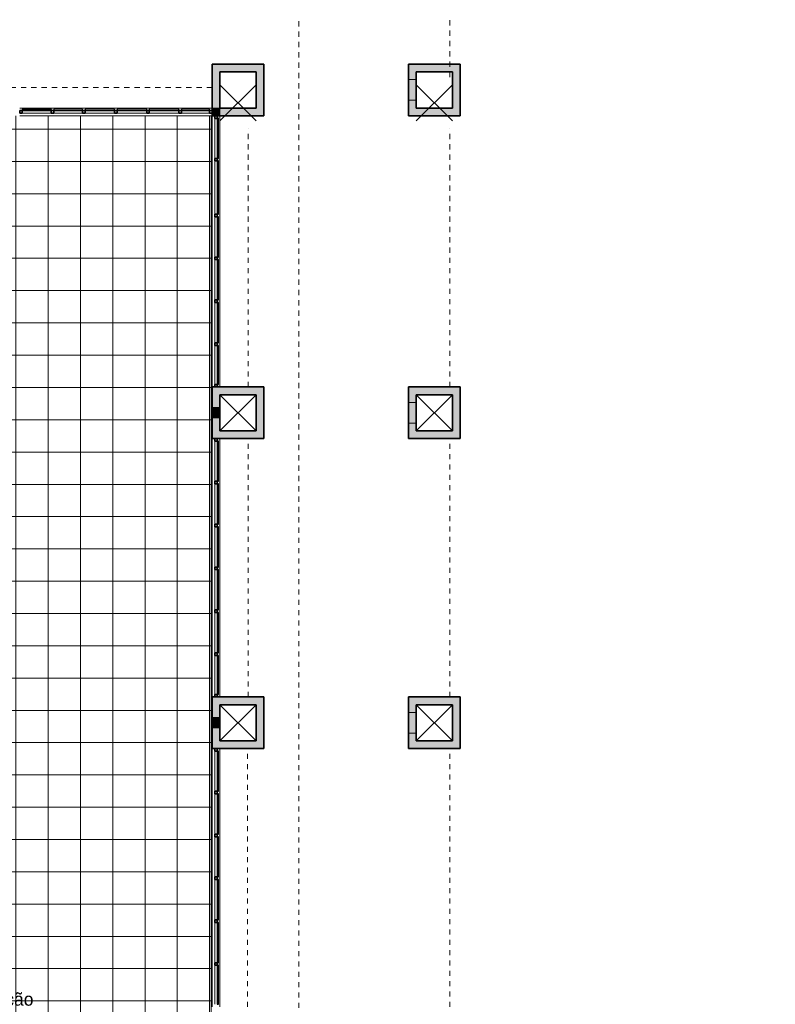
# Model space of a CAD drawing. Header units: metres. Extents: x -29 to 48, y -24 to 81.
# Tile 21 of 25: x -9 to 5, y 12 to 31. Entities that reach past the tile are written whole.
import ezdxf

# ---------------------------------------------------------------- set-up
doc = ezdxf.new("R2010")
doc.units = ezdxf.units.M
doc.linetypes.add('Projeção', pattern=[0.003969, 0.002381, -0.001587])
for name, color, linetype, lineweight in [('A-DETL-THIN', 151, 'Continuous', 18), ('A-FLOR-OVHD', 1, 'Projeção', 18), ('A-FLOR-PATT', 8, 'Continuous', 18), ('A-GLAZ-CURT', 52, 'Continuous', 18), ('A-GLAZ-CWMG', 51, 'Continuous', 18), ('A-WALL', 113, 'Continuous', 18), ('A-WALL-PATT', 111, 'Continuous', 35), ('G-ANNO-TEXT', 231, 'Continuous', 9)]:
    doc.layers.add(name, color=color, linetype=linetype, lineweight=lineweight)
doc.styles.add('Century Gothic_3', font='GOTHIC.TTF', dxfattribs={"height": 0.251495})

# ---------------------------------------------------------------- blocks, each defined once
blk = doc.blocks.new('Painel do sistema - Envidraçado-169722-PAGINAÇÃO DE PISO _Compreende trechos 2 e 3_')
at = {"layer": 'A-GLAZ-CURT', "color": 10, "lineweight": 25}
for p, q in [((0.3775, -0.0245), (-0.3775, -0.0245)), ((-0.3775, -0.0245), (-0.3775, -0.0495)), ((-0.3775, -0.0495), (0.3775, -0.0495)), ((0.3775, -0.0495), (0.3775, -0.0245))]:
    blk.add_line(p, q, dxfattribs=at)
blk = doc.blocks.new('Painel do sistema - Envidraçado-169723-PAGINAÇÃO DE PISO _Compreende trechos 2 e 3_')
at = {"layer": 'A-GLAZ-CURT', "color": 10, "lineweight": 25}
for p, q in [((0.39, -0.0245), (-0.39, -0.0245)), ((-0.39, -0.0245), (-0.39, -0.0495)), ((-0.39, -0.0495), (0.39, -0.0495)), ((0.39, -0.0495), (0.39, -0.0245))]:
    blk.add_line(p, q, dxfattribs=at)
blk = doc.blocks.new('Painel do sistema - Envidraçado-169724-PAGINAÇÃO DE PISO _Compreende trechos 2 e 3_')
at = {"layer": 'A-GLAZ-CURT', "color": 10, "lineweight": 25}
for p, q in [((0.3875, -0.0245), (-0.3875, -0.0245)), ((-0.3875, -0.0245), (-0.3875, -0.0495)), ((-0.3875, -0.0495), (0.3875, -0.0495)), ((0.3875, -0.0495), (0.3875, -0.0245))]:
    blk.add_line(p, q, dxfattribs=at)
blk = doc.blocks.new('Montante retangular - 50 x 150 mm-169726-PAGINAÇÃO DE PISO _Compreende trechos 2 e 3_')
at = {"layer": 'A-GLAZ-CWMG', "lineweight": 35}
for p, q in [((-0.05, 0.025), (0, 0.025)), ((-0.05, -0.025), (-0.05, 0.025)), ((0, 0.025), (0, -0.025)), ((0, -0.025), (-0.05, -0.025))]:
    blk.add_line(p, q, dxfattribs=at)
blk = doc.blocks.new('Montante retangular - 50 x 150 mm-169681-PAGINAÇÃO DE PISO _Compreende trechos 2 e 3_')
at = {"layer": 'A-GLAZ-CWMG', "lineweight": 35}
for p, q in [((-0.025, 0.025), (0.025, 0.025)), ((-0.025, -0.025), (-0.025, 0.025)), ((0.025, 0.025), (0.025, -0.025)), ((0.025, -0.025), (-0.025, -0.025))]:
    blk.add_line(p, q, dxfattribs=at)
blk = doc.blocks.new('Montante retangular - 50 x 150 mm-169727-PAGINAÇÃO DE PISO _Compreende trechos 2 e 3_')
at = {"layer": 'A-GLAZ-CWMG', "lineweight": 35}
for p, q in [((0, 0.025), (-0.05, 0.025)), ((-0.05, 0.025), (-0.05, -0.025)), ((0, -0.025), (0, 0.025)), ((-0.05, -0.025), (0, -0.025))]:
    blk.add_line(p, q, dxfattribs=at)
blk = doc.blocks.new('Montante retangular - 50 x 150 mm-169683-PAGINAÇÃO DE PISO _Compreende trechos 2 e 3_')
at = {"layer": 'A-GLAZ-CWMG'}
blk.add_line((-5.427, 21.18), (-5.427, 21.96), dxfattribs=at)
blk = doc.blocks.new('Montante retangular - 50 x 150 mm-169684-PAGINAÇÃO DE PISO _Compreende trechos 2 e 3_')
at = {"layer": 'A-GLAZ-CWMG'}
blk.add_line((-5.427, 22.01), (-5.427, 22.785), dxfattribs=at)
blk = doc.blocks.new('Montante retangular - 50 x 150 mm-169685-PAGINAÇÃO DE PISO _Compreende trechos 2 e 3_')
at = {"layer": 'A-GLAZ-CWMG'}
blk.add_line((-5.427, 17.885), (-5.427, 18.64), dxfattribs=at)
blk = doc.blocks.new('Painel do sistema - Envidraçado-2527420-PAGINAÇÃO DE PISO _Compreende trechos 2 e 3_')
at = {"layer": 'A-GLAZ-CURT', "color": 10, "lineweight": 25}
for p, q in [((0.2575, -0.0245), (-0.2575, -0.0245)), ((-0.2575, -0.0245), (-0.2575, -0.0495)), ((-0.2575, -0.0495), (0.2575, -0.0495)), ((0.2575, -0.0495), (0.2575, -0.0245))]:
    blk.add_line(p, q, dxfattribs=at)
blk = doc.blocks.new('Montante retangular - 50 x 150 mm-2527432-PAGINAÇÃO DE PISO _Compreende trechos 2 e 3_')
at = {"layer": 'A-GLAZ-CWMG'}
blk.add_line((-5.427, 27.18), (-5.427, 27.695), dxfattribs=at)
blk = doc.blocks.new('Montante retangular - 50 x 150 mm-967426-PAGINAÇÃO DE PISO _Compreende trechos 2 e 3_')
at = {"layer": 'A-GLAZ-CWMG', "lineweight": 35}
for p, q in [((0, 0.025), (-0.05, 0.025)), ((-0.05, 0.025), (-0.05, -0.025)), ((0, -0.025), (0, 0.025)), ((-0.05, -0.025), (0, -0.025))]:
    blk.add_line(p, q, dxfattribs=at)
blk = doc.blocks.new('Painel do sistema - Envidraçado-967427-PAGINAÇÃO DE PISO _Compreende trechos 2 e 3_')
at = {"layer": 'A-GLAZ-CURT', "color": 10, "lineweight": 25}
for p, q in [((0.28125, 0.0495), (-0.28125, 0.0495)), ((-0.28125, 0.0495), (-0.28125, 0.0245)), ((-0.28125, 0.0245), (0.28125, 0.0245)), ((0.28125, 0.0245), (0.28125, 0.0495))]:
    blk.add_line(p, q, dxfattribs=at)
blk = doc.blocks.new('Montante retangular - 50 x 150 mm-967428-PAGINAÇÃO DE PISO _Compreende trechos 2 e 3_')
at = {"layer": 'A-GLAZ-CWMG', "lineweight": 35}
for p, q in [((-0.05, 0.025), (0, 0.025)), ((-0.05, -0.025), (-0.05, 0.025)), ((0, 0.025), (0, -0.025)), ((0, -0.025), (-0.05, -0.025))]:
    blk.add_line(p, q, dxfattribs=at)
blk = doc.blocks.new('Montante retangular - 50 x 150 mm-963522-PAGINAÇÃO DE PISO _Compreende trechos 2 e 3_')
at = {"layer": 'A-GLAZ-CWMG'}
blk.add_line((-8.59, 29.135), (-9.152, 29.135), dxfattribs=at)
blk = doc.blocks.new('Painel do sistema - Envidraçado-1538809-PAGINAÇÃO DE PISO _Compreende trechos 2 e 3_')
at = {"layer": 'A-GLAZ-CURT', "color": 10, "lineweight": 25}
for p, q in [((0.277, 0.05), (-0.277, 0.05)), ((-0.277, 0.05), (-0.277, 0.025)), ((-0.277, 0.025), (0.277, 0.025)), ((0.277, 0.025), (0.277, 0.05))]:
    blk.add_line(p, q, dxfattribs=at)
blk = doc.blocks.new('Montante retangular - 50 x 150 mm-1538801-PAGINAÇÃO DE PISO _Compreende trechos 2 e 3_')
at = {"layer": 'A-GLAZ-CWMG'}
blk.add_line((-7.986, 29.135), (-8.54, 29.135), dxfattribs=at)
blk = doc.blocks.new('Montante retangular - 50 x 150 mm-967421-PAGINAÇÃO DE PISO _Compreende trechos 2 e 3_')
at = {"layer": 'A-GLAZ-CWMG', "lineweight": 35}
for p, q in [((-0.025, 0.025), (0.025, 0.025)), ((-0.025, -0.025), (-0.025, 0.025)), ((0.025, 0.025), (0.025, -0.025)), ((0.025, -0.025), (-0.025, -0.025))]:
    blk.add_line(p, q, dxfattribs=at)
blk = doc.blocks.new('Painel do sistema - Envidraçado-1539214-PAGINAÇÃO DE PISO _Compreende trechos 2 e 3_')
at = {"layer": 'A-GLAZ-CURT', "color": 10, "lineweight": 25}
for p, q in [((0.285, 0.05), (-0.285, 0.05)), ((-0.285, 0.05), (-0.285, 0.025)), ((-0.285, 0.025), (0.285, 0.025)), ((0.285, 0.025), (0.285, 0.05))]:
    blk.add_line(p, q, dxfattribs=at)
blk = doc.blocks.new('Montante retangular - 50 x 150 mm-1539212-PAGINAÇÃO DE PISO _Compreende trechos 2 e 3_')
at = {"layer": 'A-GLAZ-CWMG'}
blk.add_line((-7.365, 29.135), (-7.936, 29.135), dxfattribs=at)
blk = doc.blocks.new('Painel do sistema - Envidraçado-1539266-PAGINAÇÃO DE PISO _Compreende trechos 2 e 3_')
at = {"layer": 'A-GLAZ-CURT', "color": 10, "lineweight": 25}
for p, q in [((0.273, 0.05), (-0.273, 0.05)), ((-0.273, 0.05), (-0.273, 0.025)), ((-0.273, 0.025), (0.273, 0.025)), ((0.273, 0.025), (0.273, 0.05))]:
    blk.add_line(p, q, dxfattribs=at)
blk = doc.blocks.new('Montante retangular - 50 x 150 mm-1539264-PAGINAÇÃO DE PISO _Compreende trechos 2 e 3_')
at = {"layer": 'A-GLAZ-CWMG'}
blk.add_line((-5.527, 29.135), (-6.073, 29.135), dxfattribs=at)
blk = doc.blocks.new('Montante retangular - 50 x 150 mm-2527435-PAGINAÇÃO DE PISO _Compreende trechos 2 e 3_')
at = {"layer": 'A-GLAZ-CWMG'}
blk.add_line((-5.427, 27.695), (-5.427, 28.21), dxfattribs=at)

msp = doc.modelspace()

# ---------------------------------------------------------------- hatches: boundary and pattern name
at = {"layer": 'A-FLOR-PATT'}
h = msp.add_hatch(dxfattribs=at)
h.set_pattern_fill('FP_1', color=256, style=0, pattern_type=2)
h.set_pattern_definition([(270, (0.723, 8.2), (0.625, 4e-17), []), (0, (0.723, 8.2), (0, 0.625), [])])
h.paths.add_polyline_path([(4.573, -12.515), (22.693, -12.515), (22.693, -4.665), (22.713, -4.665), (22.713, -2.829), (22.693, -2.829), (22.693, 1.265), (-1.317, 1.265), (-1.317, 1.535), (-1.547, 1.535), (-2.126, 2.068), (-2.484, 1.679), (-2.521, 1.713), (-2.487, 1.749), (-2.505, 1.766), (-2.215, 2.082), (-2.196, 2.065), (-2.163, 2.102), (-2.231, 2.164), (-2.13, 2.275), (-1.489, 1.685), (-1.297, 1.685), (-1.297, 5.185), (-1.677, 5.185), (-1.677, 5.285), (-4.477, 5.285), (-4.477, 5.115), (-5.077, 5.115), (-5.077, 4.85), (-4.858, 4.655), (-4.971, 4.528), (-5.036, 4.586), (-5.056, 4.563), (-5.037, 4.547), (-5.293, 4.26), (-5.312, 4.275), (-5.345, 4.239), (-5.382, 4.272), (-5.073, 4.619), (-5.497, 4.996), (-5.497, 29.085), (-11.407, 29.085), (-11.407, 29.065), (-19.277, 29.065), (-19.277, 10.075), (-9.277, 10.075), (-9.277, 2.964), (-9.071, 3.19), (-6.423, 3.19), (-6.317, 3.297), (-6.281, 3.261), (-5.96, 3.622), (-5.923, 3.589), (-5.956, 3.552), (-5.938, 3.535), (-6.194, 3.248), (-6.212, 3.264), (-6.245, 3.227), (-6.264, 3.244), (-6.211, 3.19), (-6.361, 3.04), (-6.53, 3.04), (-6.488, 2.998), (-6.485, 3.001), (-6.476, 3), (-6.432, 2.956), (-6.439, 2.949), (-6.423, 2.932), (-6.5, 2.855), (-5.917, 2.271), (-5.945, 2.243), (-6.545, 2.843), (-6.552, 2.836), (-6.597, 2.881), (-6.597, 2.889), (-6.594, 2.892), (-6.623, 2.921), (-6.623, 2.865), (-7.023, 2.865), (-7.023, 3.04), (-9.005, 3.04), (-10.062, 1.873), (-9.877, 1.705), (-9.877, 1.705), (-4.762, -2.926), (-3.861, -1.931), (-3.861, 0.105), (-4.263, 0.105), (-4.263, 0.505), (-4.222, 0.505), (-4.256, 0.54), (-4.249, 0.547), (-4.849, 1.147), (-4.821, 1.175), (-4.237, 0.592), (-4.16, 0.67), (-4.143, 0.653), (-4.136, 0.66), (-4.091, 0.615), (-4.091, 0.607), (-4.094, 0.604), (-3.995, 0.505), (-3.861, 0.505), (-3.861, 0.355), (-3.562, 0.655), (-3.526, 0.619), (-3.493, 0.656), (-3.511, 0.672), (-3.221, 0.988), (-3.202, 0.971), (-3.169, 1.008), (-3.132, 0.974), (-3.49, 0.585), (-3.509, 0.602), (-3.455, 0.549), (-3.711, 0.293), (-3.711, -1.989), (-4.918, -3.322), (-4.903, -3.336), (-4.078, -2.425), (3.848, -2.425), (3.848, -12.515), (4.423, -12.515)], flags=0)
h.paths.add_polyline_path([(-8.837, -9.365), (-3.187, -9.365), (-3.187, -9.345), (-9.931, -9.345), (-9.931, -5.745), (-6.469, -1.92), (-6.476, -1.914), (-9.933, -5.732), (-9.933, -9.365), (-8.987, -9.365)], flags=0)
h.paths.add_polyline_path([(3.223, -8.544), (3.223, -6.244), (3.213, -6.244), (3.213, -8.544)], flags=0)
h.paths.add_polyline_path([(-16.077, -3.539), (-16.057, -3.539), (-16.057, 3.225), (-16.077, 3.225), (-16.077, -2.425)], flags=0)
h.paths.add_polyline_path([(-12.399, -3.539), (-12.399, -3.539), (-12.399, -3.539)], flags=0)
h.paths.add_polyline_path([(-6.587, -1.813), (-6.587, -1.813), (-7.884, -0.639), (-7.878, -0.631), (-7.989, -0.531), (-7.996, -0.538), (-8.589, -0.001), (-8.589, -0.001), (-6.587, -1.813)], flags=0)
h.paths.add_polyline_path([(-1.179, -1.545), (-1.294, -1.545), (-1.29, -1.515), (-1.279, -1.487), (-1.261, -1.462), (-1.237, -1.443), (-1.209, -1.431), (-1.179, -1.426), (-1.179, -1.515)], flags=0)
h.paths.add_polyline_path([(-1.179, -1.665), (-1.179, -1.545), (-1.054, -1.545), (-1.057, -1.573), (-1.067, -1.599), (-1.082, -1.622), (-1.102, -1.641), (-1.125, -1.655), (-1.152, -1.663)], flags=0)
h.paths.add_polyline_path([(-4.782, 1.143), (-5.949, 2.31), (-5.92, 2.338), (-4.754, 1.172)], flags=0)
h.paths.add_polyline_path([(-22.157, 4.995), (-20.297, 4.995), (-20.297, 5.075), (-28.007, 5.075), (-28.007, 5.855), (-28.377, 5.855), (-28.377, 5.835), (-28.027, 5.835), (-28.027, 4.995), (-22.307, 4.995)], flags=0)
h.paths.add_polyline_path([(-20.277, 5.835), (-19.227, 5.835), (-19.227, 5.855), (-20.297, 5.855), (-20.297, 5.845), (-20.277, 5.845)], flags=0)
h.paths.add_polyline_path([(-23.767, 29.065), (-23.767, 29.085), (-25.707, 29.085), (-25.707, 29.065), (-24.348, 29.065)], flags=0)
h.paths.add_polyline_path([(-28.377, 29.065), (-28.367, 29.065), (-28.367, 29.085), (-28.377, 29.085)], flags=0)
at = {"layer": 'A-WALL-PATT', "lineweight": 18}
for points in [[(-5.327, 29.235), (-5.327, 30.085), (-5.477, 30.085), (-5.477, 29.235)], [(-5.327, 29.935), (-4.627, 29.935), (-4.627, 30.085), (-5.327, 30.085)], [(-4.477, 29.235), (-4.477, 30.085), (-4.627, 30.085), (-4.627, 29.235)], [(-1.677, 29.785), (-1.527, 29.785), (-1.527, 30.085), (-1.677, 30.085), (-1.677, 29.935)], [(-0.677, 29.935), (-0.677, 30.085), (-1.527, 30.085), (-1.527, 29.935), (-0.827, 29.935)], [(-0.677, 29.085), (-0.677, 29.935), (-0.827, 29.935), (-0.827, 29.085)], [(-1.527, 29.385), (-1.527, 29.785), (-1.677, 29.785), (-1.677, 29.385)], [(-1.677, 29.085), (-1.527, 29.085), (-1.527, 29.385), (-1.677, 29.385), (-1.677, 29.235)], [(-5.327, 29.085), (-5.327, 29.235), (-5.477, 29.235), (-5.477, 29.085)], [(-4.627, 29.085), (-4.477, 29.085), (-4.477, 29.235), (-5.327, 29.235), (-5.327, 29.085)], [(-0.827, 29.085), (-0.827, 29.235), (-1.527, 29.235), (-1.527, 29.085)], [(-5.477, 23.685), (-4.627, 23.685), (-4.627, 23.835), (-5.477, 23.835)], [(-4.627, 22.985), (-4.477, 22.985), (-4.477, 23.835), (-4.627, 23.835), (-4.627, 23.685)], [(-1.677, 23.535), (-1.527, 23.535), (-1.527, 23.835), (-1.677, 23.835), (-1.677, 23.685)], [(-1.527, 23.685), (-0.677, 23.685), (-0.677, 23.835), (-1.527, 23.835)], [(-5.327, 23.435), (-5.327, 23.685), (-5.477, 23.685), (-5.477, 23.435)], [(-0.827, 22.835), (-0.677, 22.835), (-0.677, 23.685), (-0.827, 23.685), (-0.827, 22.985)], [(-1.527, 23.135), (-1.527, 23.535), (-1.677, 23.535), (-1.677, 23.135)], [(-5.327, 23.235), (-5.327, 23.435), (-5.477, 23.435), (-5.477, 23.235)], [(-5.327, 22.835), (-5.327, 23.235), (-5.477, 23.235), (-5.477, 22.835)], [(-1.677, 22.835), (-1.527, 22.835), (-1.527, 23.135), (-1.677, 23.135), (-1.677, 22.985)], [(-4.627, 22.835), (-4.477, 22.835), (-4.477, 22.985), (-5.327, 22.985), (-5.327, 22.835)], [(-0.827, 22.835), (-0.827, 22.985), (-1.527, 22.985), (-1.527, 22.835)], [(-5.327, 17.435), (-5.327, 17.835), (-5.477, 17.835), (-5.477, 17.435)], [(-5.327, 17.685), (-4.477, 17.685), (-4.477, 17.835), (-5.327, 17.835)], [(-1.677, 17.535), (-1.527, 17.535), (-1.527, 17.835), (-1.677, 17.835), (-1.677, 17.685)], [(-1.527, 17.685), (-0.677, 17.685), (-0.677, 17.835), (-1.527, 17.835)], [(-4.627, 16.835), (-4.477, 16.835), (-4.477, 17.685), (-4.627, 17.685), (-4.627, 16.937)], [(-1.527, 17.135), (-1.527, 17.535), (-1.677, 17.535), (-1.677, 17.135)], [(-0.677, 16.835), (-0.677, 17.685), (-0.827, 17.685), (-0.827, 16.835)], [(-5.327, 17.235), (-5.327, 17.435), (-5.477, 17.435), (-5.477, 17.235)], [(-5.327, 16.985), (-5.327, 17.235), (-5.477, 17.235), (-5.477, 16.985)], [(-5.327, 16.835), (-4.627, 16.835), (-4.627, 16.985), (-5.477, 16.985), (-5.477, 16.835)], [(-1.677, 16.835), (-1.527, 16.835), (-1.527, 17.135), (-1.677, 17.135), (-1.677, 16.937)], [(-1.527, 16.835), (-0.827, 16.835), (-0.827, 16.985), (-1.527, 16.985), (-1.527, 16.937)]]:
    msp.add_hatch(color=7, dxfattribs=at).paths.add_polyline_path(points, flags=0)

# ---------------------------------------------------------------- linework, layer by layer
at = {"layer": 'A-DETL-THIN'}
for p, q in [((-4.627, 29.685), (-5.327, 28.985)), ((-5.327, 29.685), (-4.627, 28.985)), ((-0.827, 29.685), (-1.527, 28.985)), ((-1.527, 29.685), (-0.827, 28.985)), ((-4.627, 23.685), (-5.327, 22.985)), ((-5.327, 23.685), (-4.627, 22.985)), ((-0.827, 23.685), (-1.527, 22.985)), ((-1.527, 23.685), (-0.827, 22.985)), ((-5.327, 16.985), (-4.627, 17.685)), ((-5.327, 17.685), (-4.627, 16.985)), ((-0.827, 17.685), (-1.527, 16.985)), ((-1.527, 17.685), (-0.827, 16.985))]:
    msp.add_line(p, q, dxfattribs=at)
at = {"layer": 'A-FLOR-OVHD'}
for p, q in [((-3.797, 5.415), (-3.797, 30.945)), ((-0.877, 29.835), (-0.877, 30.945)), ((-5.477, 29.635), (-19.277, 29.635)), ((-4.777, 23.835), (-4.777, 28.835)), ((-0.877, 23.835), (-0.877, 28.835)), ((-4.777, 17.835), (-4.777, 22.835)), ((-0.877, 17.835), (-0.877, 22.835)), ((-4.796, 11.835), (-4.796, 16.835)), ((-0.877, 11.835), (-0.877, 16.835))]:
    msp.add_line(p, q, dxfattribs=at)
at = {"layer": 'A-WALL', "lineweight": 35}
for p, q in [((-4.477, 30.085), (-5.477, 30.085)), ((-5.477, 30.085), (-5.477, 29.085)), ((-5.327, 29.935), (-4.627, 29.935)), ((-5.327, 29.235), (-5.327, 29.935)), ((-4.627, 29.935), (-4.627, 29.235)), ((-4.477, 29.085), (-4.477, 30.085)), ((-0.677, 30.085), (-1.677, 30.085)), ((-1.677, 30.085), (-1.677, 29.085)), ((-1.527, 29.935), (-0.827, 29.935)), ((-1.527, 29.235), (-1.527, 29.935)), ((-0.827, 29.935), (-0.827, 29.235)), ((-0.677, 29.085), (-0.677, 30.085)), ((-4.627, 29.235), (-5.327, 29.235)), ((-0.827, 29.235), (-1.527, 29.235)), ((-5.477, 29.085), (-4.477, 29.085)), ((-1.677, 29.085), (-0.677, 29.085)), ((-5.477, 23.835), (-5.477, 22.835)), ((-4.477, 23.835), (-5.477, 23.835)), ((-4.477, 22.835), (-4.477, 23.835)), ((-0.677, 23.835), (-1.677, 23.835)), ((-1.677, 23.835), (-1.677, 22.835)), ((-0.677, 22.835), (-0.677, 23.835)), ((-5.327, 22.985), (-5.327, 23.685)), ((-5.327, 23.685), (-4.627, 23.685)), ((-4.627, 23.685), (-4.627, 22.985)), ((-1.527, 23.685), (-0.827, 23.685)), ((-1.527, 22.985), (-1.527, 23.685)), ((-0.827, 23.685), (-0.827, 22.985)), ((-4.627, 22.985), (-5.327, 22.985)), ((-0.827, 22.985), (-1.527, 22.985)), ((-5.477, 22.835), (-4.477, 22.835)), ((-1.677, 22.835), (-0.677, 22.835)), ((-5.477, 17.835), (-5.477, 16.835)), ((-4.477, 17.835), (-5.477, 17.835)), ((-4.477, 16.835), (-4.477, 17.835)), ((-0.677, 17.835), (-1.677, 17.835)), ((-1.677, 17.835), (-1.677, 16.835)), ((-0.677, 16.835), (-0.677, 17.835)), ((-5.327, 16.985), (-5.327, 17.685)), ((-5.327, 17.685), (-4.627, 17.685)), ((-4.627, 17.685), (-4.627, 16.985)), ((-1.527, 17.685), (-0.827, 17.685)), ((-1.527, 16.985), (-1.527, 17.685)), ((-0.827, 17.685), (-0.827, 16.985)), ((-4.627, 16.985), (-5.327, 16.985)), ((-0.827, 16.985), (-1.527, 16.985)), ((-5.477, 16.835), (-4.477, 16.835)), ((-1.677, 16.835), (-0.677, 16.835))]:
    msp.add_line(p, q, dxfattribs=at)
at = {"layer": 'A-WALL'}
for p, q in [((-1.677, 29.785), (-1.527, 29.785)), ((-1.527, 29.385), (-1.677, 29.385)), ((-1.677, 23.535), (-1.527, 23.535)), ((-5.477, 23.435), (-5.327, 23.435)), ((-5.327, 23.235), (-5.477, 23.235)), ((-1.527, 23.135), (-1.677, 23.135)), ((-1.677, 17.535), (-1.527, 17.535)), ((-5.477, 17.435), (-5.327, 17.435)), ((-5.327, 17.235), (-5.477, 17.235)), ((-1.527, 17.135), (-1.677, 17.135))]:
    msp.add_line(p, q, dxfattribs=at)
at = {"layer": 'A-WALL', "color": 7}
for p, q in [((-9.202, 29.235), (-5.327, 29.235)), ((-5.327, 29.235), (-5.327, 23.835)), ((-5.477, 29.085), (-9.202, 29.085)), ((-5.497, 4.996), (-5.497, 29.085)), ((-5.477, 29.085), (-5.477, 23.835)), ((-5.477, 22.835), (-5.477, 17.835)), ((-5.327, 22.835), (-5.327, 17.835)), ((-5.477, 16.835), (-5.477, 11.835)), ((-5.327, 16.835), (-5.327, 11.835))]:
    msp.add_line(p, q, dxfattribs=at)

# ---------------------------------------------------------------- block references
at = {"layer": 'A-GLAZ-CURT', "color": 7}
for name, p in [('Painel do sistema - Envidraçado-967427-PAGINAÇÃO DE PISO _Compreende trechos 2 e 3_', (-8.871, 29.16)), ('Painel do sistema - Envidraçado-1538809-PAGINAÇÃO DE PISO _Compreende trechos 2 e 3_', (-8.263, 29.16)), ('Painel do sistema - Envidraçado-1539214-PAGINAÇÃO DE PISO _Compreende trechos 2 e 3_', (-7.65, 29.16)), ('Painel do sistema - Envidraçado-1539214-PAGINAÇÃO DE PISO _Compreende trechos 2 e 3_', (-7.029, 29.16)), ('Painel do sistema - Envidraçado-1539214-PAGINAÇÃO DE PISO _Compreende trechos 2 e 3_', (-6.409, 29.16)), ('Painel do sistema - Envidraçado-1539266-PAGINAÇÃO DE PISO _Compreende trechos 2 e 3_', (-5.8, 29.16))]:
    msp.add_blockref(name, p, dxfattribs=at)
at = {"layer": 'A-GLAZ-CURT', "color": 7, "rotation": 90.00000000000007}
for name, p in [('Painel do sistema - Envidraçado-169724-PAGINAÇÃO DE PISO _Compreende trechos 2 e 3_', (-5.402, 28.648)), ('Painel do sistema - Envidraçado-2527420-PAGINAÇÃO DE PISO _Compreende trechos 2 e 3_', (-5.402, 27.953)), ('Painel do sistema - Envidraçado-2527420-PAGINAÇÃO DE PISO _Compreende trechos 2 e 3_', (-5.402, 27.438)), ('Painel do sistema - Envidraçado-169723-PAGINAÇÃO DE PISO _Compreende trechos 2 e 3_', (-5.402, 26.74)), ('Painel do sistema - Envidraçado-169723-PAGINAÇÃO DE PISO _Compreende trechos 2 e 3_', (-5.402, 25.91)), ('Painel do sistema - Envidraçado-169723-PAGINAÇÃO DE PISO _Compreende trechos 2 e 3_', (-5.402, 25.08)), ('Painel do sistema - Envidraçado-169722-PAGINAÇÃO DE PISO _Compreende trechos 2 e 3_', (-5.402, 24.263)), ('Painel do sistema - Envidraçado-169724-PAGINAÇÃO DE PISO _Compreende trechos 2 e 3_', (-5.402, 22.398)), ('Painel do sistema - Envidraçado-169723-PAGINAÇÃO DE PISO _Compreende trechos 2 e 3_', (-5.402, 21.57)), ('Painel do sistema - Envidraçado-169723-PAGINAÇÃO DE PISO _Compreende trechos 2 e 3_', (-5.402, 20.74)), ('Painel do sistema - Envidraçado-169723-PAGINAÇÃO DE PISO _Compreende trechos 2 e 3_', (-5.402, 19.91)), ('Painel do sistema - Envidraçado-169723-PAGINAÇÃO DE PISO _Compreende trechos 2 e 3_', (-5.402, 19.08)), ('Painel do sistema - Envidraçado-169722-PAGINAÇÃO DE PISO _Compreende trechos 2 e 3_', (-5.402, 18.263)), ('Painel do sistema - Envidraçado-169724-PAGINAÇÃO DE PISO _Compreende trechos 2 e 3_', (-5.402, 16.398)), ('Painel do sistema - Envidraçado-169723-PAGINAÇÃO DE PISO _Compreende trechos 2 e 3_', (-5.402, 15.57)), ('Painel do sistema - Envidraçado-169723-PAGINAÇÃO DE PISO _Compreende trechos 2 e 3_', (-5.402, 14.74)), ('Painel do sistema - Envidraçado-169723-PAGINAÇÃO DE PISO _Compreende trechos 2 e 3_', (-5.402, 13.91)), ('Painel do sistema - Envidraçado-169723-PAGINAÇÃO DE PISO _Compreende trechos 2 e 3_', (-5.402, 13.08)), ('Painel do sistema - Envidraçado-169722-PAGINAÇÃO DE PISO _Compreende trechos 2 e 3_', (-5.402, 12.263))]:
    msp.add_blockref(name, p, dxfattribs=at)
at = {"layer": 'A-GLAZ-CWMG'}
for name, p, rotation in [('Montante retangular - 50 x 150 mm-967426-PAGINAÇÃO DE PISO _Compreende trechos 2 e 3_', (-9.202, 29.16), 180), ('Montante retangular - 50 x 150 mm-169727-PAGINAÇÃO DE PISO _Compreende trechos 2 e 3_', (-5.402, 23.835), 270.0000000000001), ('Montante retangular - 50 x 150 mm-169727-PAGINAÇÃO DE PISO _Compreende trechos 2 e 3_', (-5.402, 17.835), 270.0000000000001)]:
    msp.add_blockref(name, p, dxfattribs=dict(at, rotation=rotation))
at = {"layer": 'A-GLAZ-CWMG', "extrusion": (0, 0, -1)}
for name, p, rotation in [('Montante retangular - 50 x 150 mm-967421-PAGINAÇÃO DE PISO _Compreende trechos 2 e 3_', (8.565, 29.16), 180), ('Montante retangular - 50 x 150 mm-967421-PAGINAÇÃO DE PISO _Compreende trechos 2 e 3_', (7.961, 29.16), 180), ('Montante retangular - 50 x 150 mm-967421-PAGINAÇÃO DE PISO _Compreende trechos 2 e 3_', (7.34, 29.16), 180), ('Montante retangular - 50 x 150 mm-967421-PAGINAÇÃO DE PISO _Compreende trechos 2 e 3_', (6.719, 29.16), 180), ('Montante retangular - 50 x 150 mm-967421-PAGINAÇÃO DE PISO _Compreende trechos 2 e 3_', (6.098, 29.16), 180), ('Montante retangular - 50 x 150 mm-967428-PAGINAÇÃO DE PISO _Compreende trechos 2 e 3_', (5.477, 29.16), 180), ('Montante retangular - 50 x 150 mm-169726-PAGINAÇÃO DE PISO _Compreende trechos 2 e 3_', (5.402, 29.085), 89.99999999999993), ('Montante retangular - 50 x 150 mm-169681-PAGINAÇÃO DE PISO _Compreende trechos 2 e 3_', (5.402, 28.235), 89.99999999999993), ('Montante retangular - 50 x 150 mm-169681-PAGINAÇÃO DE PISO _Compreende trechos 2 e 3_', (5.402, 27.155), 89.99999999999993), ('Montante retangular - 50 x 150 mm-169681-PAGINAÇÃO DE PISO _Compreende trechos 2 e 3_', (5.402, 26.325), 89.99999999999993), ('Montante retangular - 50 x 150 mm-169681-PAGINAÇÃO DE PISO _Compreende trechos 2 e 3_', (5.402, 25.495), 89.99999999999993), ('Montante retangular - 50 x 150 mm-169681-PAGINAÇÃO DE PISO _Compreende trechos 2 e 3_', (5.402, 24.665), 89.99999999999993), ('Montante retangular - 50 x 150 mm-169726-PAGINAÇÃO DE PISO _Compreende trechos 2 e 3_', (5.402, 22.835), 89.99999999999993), ('Montante retangular - 50 x 150 mm-169681-PAGINAÇÃO DE PISO _Compreende trechos 2 e 3_', (5.402, 21.985), 89.99999999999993), ('Montante retangular - 50 x 150 mm-169681-PAGINAÇÃO DE PISO _Compreende trechos 2 e 3_', (5.402, 21.155), 89.99999999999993), ('Montante retangular - 50 x 150 mm-169681-PAGINAÇÃO DE PISO _Compreende trechos 2 e 3_', (5.402, 20.325), 89.99999999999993), ('Montante retangular - 50 x 150 mm-169681-PAGINAÇÃO DE PISO _Compreende trechos 2 e 3_', (5.402, 19.495), 89.99999999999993), ('Montante retangular - 50 x 150 mm-169681-PAGINAÇÃO DE PISO _Compreende trechos 2 e 3_', (5.402, 18.665), 89.99999999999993), ('Montante retangular - 50 x 150 mm-169726-PAGINAÇÃO DE PISO _Compreende trechos 2 e 3_', (5.402, 16.835), 89.99999999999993), ('Montante retangular - 50 x 150 mm-169681-PAGINAÇÃO DE PISO _Compreende trechos 2 e 3_', (5.402, 15.985), 89.99999999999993), ('Montante retangular - 50 x 150 mm-169681-PAGINAÇÃO DE PISO _Compreende trechos 2 e 3_', (5.402, 15.155), 89.99999999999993), ('Montante retangular - 50 x 150 mm-169681-PAGINAÇÃO DE PISO _Compreende trechos 2 e 3_', (5.402, 14.325), 89.99999999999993), ('Montante retangular - 50 x 150 mm-169681-PAGINAÇÃO DE PISO _Compreende trechos 2 e 3_', (5.402, 13.495), 89.99999999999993), ('Montante retangular - 50 x 150 mm-169681-PAGINAÇÃO DE PISO _Compreende trechos 2 e 3_', (5.402, 12.665), 89.99999999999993)]:
    msp.add_blockref(name, p, dxfattribs=dict(at, rotation=rotation))
at = {"layer": 'A-GLAZ-CWMG'}
for name, p in [('Montante retangular - 50 x 150 mm-963522-PAGINAÇÃO DE PISO _Compreende trechos 2 e 3_', (0, 0)), ('Montante retangular - 50 x 150 mm-1538801-PAGINAÇÃO DE PISO _Compreende trechos 2 e 3_', (0, 0)), ('Montante retangular - 50 x 150 mm-1539212-PAGINAÇÃO DE PISO _Compreende trechos 2 e 3_', (0, 0)), ('Montante retangular - 50 x 150 mm-1539212-PAGINAÇÃO DE PISO _Compreende trechos 2 e 3_', (0.621, 0)), ('Montante retangular - 50 x 150 mm-1539212-PAGINAÇÃO DE PISO _Compreende trechos 2 e 3_', (1.242, 0)), ('Montante retangular - 50 x 150 mm-1539264-PAGINAÇÃO DE PISO _Compreende trechos 2 e 3_', (0, 0)), ('Montante retangular - 50 x 150 mm-169684-PAGINAÇÃO DE PISO _Compreende trechos 2 e 3_', (0, 6.25)), ('Montante retangular - 50 x 150 mm-2527435-PAGINAÇÃO DE PISO _Compreende trechos 2 e 3_', (0, 0)), ('Montante retangular - 50 x 150 mm-2527432-PAGINAÇÃO DE PISO _Compreende trechos 2 e 3_', (0, 0)), ('Montante retangular - 50 x 150 mm-169683-PAGINAÇÃO DE PISO _Compreende trechos 2 e 3_', (0, 5.17)), ('Montante retangular - 50 x 150 mm-169683-PAGINAÇÃO DE PISO _Compreende trechos 2 e 3_', (0, 4.34)), ('Montante retangular - 50 x 150 mm-169683-PAGINAÇÃO DE PISO _Compreende trechos 2 e 3_', (0, 3.51)), ('Montante retangular - 50 x 150 mm-169685-PAGINAÇÃO DE PISO _Compreende trechos 2 e 3_', (0, 6)), ('Montante retangular - 50 x 150 mm-169684-PAGINAÇÃO DE PISO _Compreende trechos 2 e 3_', (0, 0)), ('Montante retangular - 50 x 150 mm-169683-PAGINAÇÃO DE PISO _Compreende trechos 2 e 3_', (0, 0)), ('Montante retangular - 50 x 150 mm-169683-PAGINAÇÃO DE PISO _Compreende trechos 2 e 3_', (0, -0.83)), ('Montante retangular - 50 x 150 mm-169683-PAGINAÇÃO DE PISO _Compreende trechos 2 e 3_', (0, -1.66)), ('Montante retangular - 50 x 150 mm-169683-PAGINAÇÃO DE PISO _Compreende trechos 2 e 3_', (0, -2.49)), ('Montante retangular - 50 x 150 mm-169685-PAGINAÇÃO DE PISO _Compreende trechos 2 e 3_', (0, 0)), ('Montante retangular - 50 x 150 mm-169684-PAGINAÇÃO DE PISO _Compreende trechos 2 e 3_', (0, -6)), ('Montante retangular - 50 x 150 mm-169683-PAGINAÇÃO DE PISO _Compreende trechos 2 e 3_', (0, -6)), ('Montante retangular - 50 x 150 mm-169683-PAGINAÇÃO DE PISO _Compreende trechos 2 e 3_', (0, -6.83)), ('Montante retangular - 50 x 150 mm-169683-PAGINAÇÃO DE PISO _Compreende trechos 2 e 3_', (0, -7.66)), ('Montante retangular - 50 x 150 mm-169683-PAGINAÇÃO DE PISO _Compreende trechos 2 e 3_', (0, -8.49)), ('Montante retangular - 50 x 150 mm-169685-PAGINAÇÃO DE PISO _Compreende trechos 2 e 3_', (0, -6))]:
    msp.add_blockref(name, p, dxfattribs=at)

# ---------------------------------------------------------------- texts
at = {"layer": 'G-ANNO-TEXT', "color": 7, "insert": (-16.247, 12.523), "char_height": 0.25149, "width": 10.32519, "attachment_point": 1, "line_spacing_factor": 0.984117, "style": 'Century Gothic_3'}
msp.add_mtext('Área onde o piso existente deverá ser trocado\\P devido à alteração do posicionamento do balcão', dxfattribs=at)

doc.saveas('drawing.dxf')
